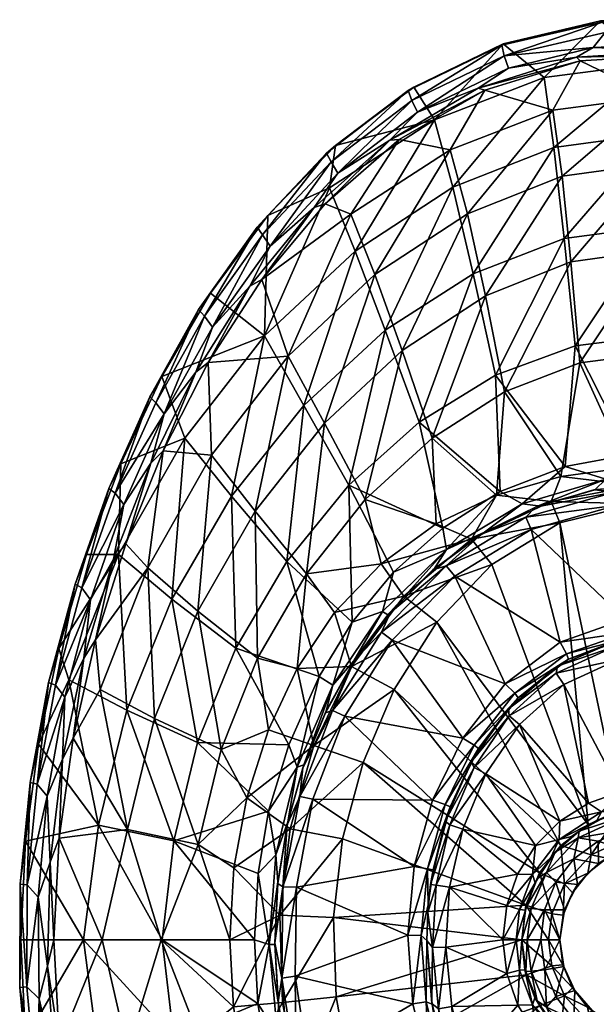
# Model space of a CAD drawing. Header units: inches. Extents: x -167 to 167, y -242 to 242.
# Tile 3 of 4: x -167 to -15, y -17 to 242. Entities that reach past the tile are written whole.
import ezdxf

# ---------------------------------------------------------------- set-up
doc = ezdxf.new("R2010")
doc.units = ezdxf.units.IN
doc.header["$MEASUREMENT"] = 0
doc.layers.add('Layer 1', color=7, linetype='Continuous')

# ---------------------------------------------------------------- blocks, each defined once
blk = doc.blocks.new('Zefiro 50')
at = {"color": 9, "true_color": 0xc0c0c0}
mesh = blk.add_polyface(dxfattribs=at)
corners = [(-13.24, 241.76, -6.5), (14.81, 241.57, -6.58), (-13.03, 238.8, -3.89), (-40.27, 235.5, -9.09), (-39.64, 232.66, -6.38), (-14.3, 241.94, -9.98), (-39.9, 235.82, -12.5), (6.84, 235.89, -3.8), (-16.2, 234.93, -4.18), (-38.48, 229.42, -6.39), (11.85, 242.21, -9.87), (-29.07, 226.99, -40.66), (0, 230.79, -40.86), (-57.95, 215.87, -40.13), (-63.39, 224.46, -16.93), (-26.51, 208.55, -68.35), (0, 212.14, -68.64), (-53.81, 207.99, -35.58), (-44.67, 223.65, -10.74), (-26.79, 218.38, -36.12), (-19.64, 231.36, -7.77), (0, 221.87, -36.34), (-67.23, 210.67, -15.56), (6.58, 232.95, -7.15), (-46.48, 224.14, -9), (-20.55, 232.31, -5.81), (6.69, 234.02, -5.13), (-69.69, 210.47, -14.07), (-62.4, 217.82, -10.84), (-64.92, 223.53, -13.77), (-63.94, 220.91, -10.95)]
mesh.append_faces([[corners[k] for k in face] for face in [(0, 1, 2), (3, 0, 4), (5, 3, 6), (2, 4, 0), (7, 8, 2), (8, 9, 4), (4, 2, 8), (0, 5, 10), (5, 0, 3), (5, 11, 12), (11, 6, 13), (13, 6, 14), (6, 11, 5), (5, 12, 10), (15, 16, 12), (15, 12, 11), (17, 18, 19), (19, 20, 21), (22, 18, 17), (19, 18, 20), (21, 20, 23), (20, 24, 25), (9, 25, 24), (8, 7, 26), (18, 22, 27), (25, 8, 26), (18, 24, 20), (18, 27, 24), (26, 23, 25), (23, 20, 25), (25, 9, 8), (24, 28, 9), (24, 27, 28), (29, 3, 30), (4, 28, 30), (14, 6, 29), (4, 9, 28), (4, 30, 3), (3, 29, 6)]], dxfattribs={"color": 9})
mesh = blk.add_polyface(dxfattribs=at)
corners = [(-20.96, 156.34, -108.36), (0, 158.97, -108.58), (0, 187.8, -91.59), (-41.87, 148.63, -107.77), (-23.8, 184.61, -91.3), (-47.75, 175.31, -90.51), (-61.96, 136.24, -106.92), (-53.13, 198.08, -67.59), (-70.91, 160.44, -89.36), (-29.07, 226.99, -40.66), (-26.51, 208.55, -68.35), (-40.7, 117.97, -118.27), (-23.6, 124.61, -118.47), (-57.95, 215.87, -40.13), (0, 212.14, -68.64), (-6.45, 127.77, -118.57), (-39.53, 144.25, -99.08), (-58.58, 132.09, -98.46), (-44.52, 169.5, -83.02), (-19.74, 151.84, -99.5), (-22.05, 178.45, -83.61), (0, 154.44, -99.65), (0, 181.5, -83.82), (-49.31, 191.11, -61.52), (-73.68, 175.09, -60.6), (-53.81, 207.99, -35.58), (-66.46, 155.13, -82.13), (-26.79, 218.38, -36.12), (-24.4, 201.01, -62.13), (-41.66, 117.01, -107.96), (0, 204.36, -62.35), (0, 221.87, -36.34), (-24.7, 121.95, -108.71), (-7.14, 124.31, -109.05)]
mesh.append_faces([[corners[k] for k in face] for face in [(0, 1, 2), (3, 0, 4), (5, 6, 3), (5, 7, 8), (6, 5, 8), (9, 7, 10), (11, 3, 6), (4, 10, 5), (3, 11, 12), (7, 9, 13), (3, 4, 5), (5, 10, 7), (12, 0, 3), (2, 14, 4), (0, 12, 15), (0, 2, 4), (4, 14, 10), (15, 1, 0), (16, 17, 18), (19, 16, 20), (21, 19, 22), (19, 20, 22), (23, 24, 25), (18, 26, 23), (18, 17, 26), (23, 27, 28), (16, 29, 17), (28, 20, 18), (27, 23, 25), (20, 16, 18), (28, 18, 23), (30, 28, 31), (19, 32, 16), (30, 22, 20), (32, 19, 33), (31, 28, 27), (30, 20, 28), (21, 33, 19)]], dxfattribs={"color": 9})
mesh = blk.add_polyface(dxfattribs=at)
corners = [(-85.61, 197.97, -39.37), (-57.95, 215.87, -40.13), (-84.05, 209.08, -22.46), (-102.66, 158.99, -65.18), (-101.8, 190.67, -28.51), (-116.91, 170.18, -34.52), (-78.84, 181.31, -66.49), (-63.39, 224.46, -16.93), (-53.13, 198.08, -67.59), (-70.91, 160.44, -89.36), (-80.01, 191.03, -34.85), (-67.23, 210.67, -15.56), (-53.81, 207.99, -35.58), (-86.72, 193.71, -21.39), (-103.4, 173.81, -27.58), (-73.68, 175.09, -60.6), (-96.44, 153.6, -59.5), (-49.31, 191.11, -61.52), (-66.46, 155.13, -82.13), (-89.59, 192.75, -20.12), (-106.54, 172.04, -26.46), (-69.69, 210.47, -14.07), (-83.36, 201.77, -16.56), (-62.4, 217.82, -10.84), (-101.21, 182.63, -22.74), (-103.19, 185.55, -23.05), (-118.49, 164.14, -29.25), (-104.61, 187.61, -26.05), (-120.03, 165.93, -32.3), (-86.41, 207.09, -19.7), (-64.92, 223.53, -13.77), (-85.18, 204.75, -16.77), (-63.94, 220.91, -10.95), (-116.38, 161.25, -28.85)]
mesh.append_faces([[corners[k] for k in face] for face in [(0, 1, 2), (3, 0, 4), (4, 0, 2), (5, 3, 4), (3, 6, 0), (2, 1, 7), (6, 8, 1), (0, 6, 1), (9, 8, 6), (10, 11, 12), (10, 13, 11), (10, 14, 13), (15, 16, 10), (12, 15, 10), (17, 18, 15), (13, 14, 19), (14, 20, 19), (13, 21, 11), (13, 19, 21), (21, 22, 23), (19, 24, 22), (21, 19, 22), (19, 20, 24), (25, 26, 27), (27, 28, 5), (29, 27, 4), (29, 2, 30), (31, 30, 32), (31, 25, 29), (24, 33, 25), (31, 22, 24), (4, 27, 5), (25, 31, 24), (23, 22, 32), (2, 29, 4), (27, 29, 25), (31, 32, 22), (7, 30, 2), (29, 30, 31)]], dxfattribs={"color": 9})
mesh = blk.add_polyface(dxfattribs=at)
corners = [(-70.91, 160.44, -89.36), (-80.49, 119.69, -105.91), (-61.96, 136.24, -106.92), (-116.91, 170.18, -34.52), (-129.74, 148.24, -40.13), (-102.66, 158.99, -65.18), (-140.51, 125.32, -45.13), (-123.68, 132.03, -63.81), (-111.37, 116.75, -86.56), (-92.39, 140.65, -88), (-78.84, 181.31, -66.49), (-86.95, 135.97, -81.02), (-66.46, 155.13, -82.13), (-76.18, 115.91, -97.7), (-116.62, 127.53, -58.33), (-129.34, 128.72, -38.97), (-117.51, 151.95, -33.55), (-103.4, 173.81, -27.58), (-96.44, 153.6, -59.5), (-105.12, 112.8, -79.82), (-80.01, 191.03, -34.85), (-73.68, 175.09, -60.6), (-58.58, 132.09, -98.46), (-120.76, 149.44, -32.49), (-106.54, 172.04, -26.46), (-132.63, 125.44, -37.92), (-116.38, 161.25, -28.85), (-101.21, 182.63, -22.74), (-129.1, 138.48, -34.48), (-131.29, 141.39, -34.95), (-141.99, 117.53, -39.98), (-132.92, 142.91, -38.05), (-120.03, 165.93, -32.3), (-118.49, 164.14, -29.25), (-103.19, 185.55, -23.05), (-104.61, 187.61, -26.05)]
mesh.append_faces([[corners[k] for k in face] for face in [(0, 1, 2), (3, 4, 5), (4, 6, 7), (5, 4, 7), (5, 8, 9), (8, 5, 7), (0, 10, 9), (1, 0, 9), (9, 10, 5), (11, 12, 13), (14, 15, 16), (17, 18, 16), (18, 11, 19), (17, 20, 18), (14, 16, 18), (18, 19, 14), (21, 12, 11), (22, 13, 12), (21, 11, 18), (16, 23, 24), (23, 15, 25), (17, 16, 24), (16, 15, 23), (24, 26, 27), (23, 28, 26), (24, 23, 26), (23, 25, 28), (29, 30, 31), (32, 33, 29), (4, 32, 31), (29, 28, 30), (26, 28, 33), (4, 31, 6), (29, 33, 28), (3, 32, 4), (31, 32, 29), (33, 34, 26), (32, 35, 33)]], dxfattribs={"color": 9})
mesh = blk.add_polyface(dxfattribs=at)
corners = [(-127.11, 89.67, -85.2), (-123.68, 132.03, -63.81), (-141.09, 101.45, -62.5), (-140.51, 125.32, -45.13), (-149.52, 101.43, -49.41), (-156.79, 76.69, -52.86), (-154.19, 68.41, -61.4), (-138.96, 60.44, -84.05), (-133.36, 97.91, -57.23), (-139.21, 104.27, -43.67), (-129.34, 128.72, -38.97), (-147.14, 78.92, -47.48), (-145.94, 65.92, -56.31), (-116.62, 127.53, -58.33), (-131.61, 58.25, -77.62), (-120.23, 86.55, -78.64), (-142.47, 100.19, -42.57), (-150.22, 74.13, -46.26), (-132.63, 125.44, -37.92), (-139.73, 114.56, -39.42), (-129.1, 138.48, -34.48), (-148.47, 89.53, -43.56), (-155.21, 63.87, -46.73), (-132.92, 142.91, -38.05), (-143.7, 118.8, -43.1), (-152.57, 93.64, -47.34), (-159.51, 67.74, -50.64), (-157.7, 66.99, -47.48), (-150.81, 92.63, -44.2), (-141.99, 117.53, -39.98)]
mesh.append_faces([[corners[k] for k in face] for face in [(0, 1, 2), (3, 4, 2), (2, 4, 5), (6, 2, 5), (0, 2, 7), (1, 3, 2), (6, 7, 2), (8, 9, 10), (11, 9, 8), (8, 12, 11), (8, 10, 13), (14, 12, 8), (8, 15, 14), (15, 8, 13), (16, 11, 17), (18, 10, 9), (16, 9, 11), (18, 9, 16), (18, 19, 20), (16, 21, 19), (18, 16, 19), (17, 22, 21), (16, 17, 21), (3, 23, 24), (25, 4, 24), (5, 25, 26), (27, 25, 28), (27, 21, 22), (29, 28, 24), (28, 21, 27), (21, 28, 19), (4, 25, 5), (26, 25, 27), (29, 19, 28), (19, 29, 20), (3, 24, 4), (25, 24, 28), (24, 23, 29)]], dxfattribs={"color": 9})
mesh = blk.add_polyface(dxfattribs=at)
corners = [(-39.37, 67.34, -150), (-23.18, 75.27, -148.54), (-24.9, 78.37, -150), (-33.95, 111.27, -148.54), (-45.59, 106.8, -145), (-54.86, 98.46, -148.54), (-58.42, 97.35, -145), (-69.57, 86.14, -145), (-52.59, 95.75, -150), (-32.51, 108.05, -150), (-31.39, 113.87, -145), (-71.94, 81, -148.54), (-69.1, 78.89, -150), (-40.7, 117.97, -118.27), (-55.79, 108.39, -118.04), (-54.83, 102.77, -121.64), (-68.79, 96.75, -117.83), (-34.89, 114.75, -121.87), (-44.8, 107.29, -127.76), (-70.23, 85.57, -127.02), (-58.17, 97.52, -127.4), (-30.68, 114.23, -128.07), (-23.6, 124.61, -118.47), (-27.21, 115.38, -109.64), (-41.66, 117.01, -107.96), (-24.7, 121.95, -108.71), (-48.21, 105.42, -109.27), (-66.02, 90.48, -108.75), (-71.99, 99, -105.36), (-57.48, 109.53, -106.77), (-42.87, 98.8, -110), (-24.99, 109.79, -110), (-57.3, 83.62, -110), (-61.96, 136.24, -106.92), (-58.58, 132.09, -98.46), (-76.18, 115.91, -97.7), (-39.53, 144.25, -99.08)]
mesh.append_faces([[corners[k] for k in face] for face in [(0, 1, 2), (3, 4, 5), (5, 6, 7), (6, 5, 4), (8, 9, 5), (3, 10, 4), (3, 5, 9), (11, 12, 8), (5, 11, 8), (13, 14, 15), (16, 15, 14), (17, 13, 15), (18, 17, 15), (19, 20, 15), (18, 15, 20), (21, 17, 18), (13, 17, 22), (23, 24, 25), (26, 27, 28), (26, 29, 24), (29, 26, 28), (26, 24, 23), (30, 27, 26), (31, 30, 26), (26, 23, 31), (32, 27, 30), (33, 14, 13), (29, 34, 24), (34, 29, 35), (24, 36, 25), (7, 6, 20), (18, 6, 4), (6, 18, 20), (21, 18, 10), (4, 10, 18), (2, 8, 0), (12, 0, 8), (8, 2, 9)]], dxfattribs={"color": 9})
mesh = blk.add_polyface(dxfattribs=at)
corners = [(-79, 73.57, -145), (-71.94, 81, -148.54), (-69.57, 86.14, -145), (-54.86, 98.46, -148.54), (-84.8, 60.36, -148.54), (-69.1, 78.89, -150), (-88.34, 69.27, -117.52), (-84.74, 67.07, -121.2), (-79.63, 83.57, -117.65), (-71.62, 86.46, -121.4), (-70.23, 85.57, -127.02), (-54.83, 102.77, -121.64), (-68.79, 96.75, -117.83), (-79.22, 73.4, -126.74), (-84.28, 86.16, -104.08), (-66.02, 90.48, -108.75), (-79.82, 71.91, -108.33), (-57.3, 83.62, -110), (-68.53, 65.87, -110), (-71.99, 99, -105.36), (-94.06, 71.46, -103.11), (-96.79, 99.61, -104.85), (-80.49, 119.69, -105.91), (-92.39, 140.65, -88), (-111.37, 116.75, -86.56), (-127.11, 89.67, -85.2), (-110.24, 76.74, -103.84), (-123.68, 132.03, -63.81), (-55.79, 108.39, -118.04), (-61.96, 136.24, -106.92), (-104.5, 74.16, -96.05), (-91.68, 96.36, -96.87), (-120.23, 86.55, -78.64), (-116.62, 127.53, -58.33), (-105.12, 112.8, -79.82), (-86.95, 135.97, -81.02), (-76.18, 115.91, -97.7), (-57.48, 109.53, -106.77), (-58.17, 97.52, -127.4)]
mesh.append_faces([[corners[k] for k in face] for face in [(0, 1, 2), (2, 1, 3), (1, 4, 5), (6, 7, 8), (9, 10, 11), (7, 9, 8), (12, 8, 9), (9, 11, 12), (10, 9, 13), (9, 7, 13), (14, 15, 16), (17, 18, 16), (19, 15, 14), (16, 15, 17), (16, 20, 14), (21, 22, 23), (24, 25, 26), (21, 26, 6), (24, 27, 25), (22, 21, 8), (8, 21, 6), (21, 24, 26), (21, 23, 24), (8, 12, 22), (22, 12, 28), (28, 29, 22), (30, 31, 20), (32, 33, 34), (32, 34, 30), (31, 14, 20), (30, 34, 31), (31, 34, 35), (14, 31, 19), (31, 35, 36), (19, 36, 37), (36, 19, 31), (2, 10, 0), (13, 0, 10), (38, 10, 2)]], dxfattribs={"color": 9})
mesh = blk.add_polyface(dxfattribs=at)
corners = [(-7.75, 84.38, -150), (-7.19, 80.89, -148.54), (9.6, 80.43, -148.54), (-23.18, 75.27, -148.54), (-24.9, 78.37, -150), (-7.29, 79.38, -145), (8.87, 79.01, -145), (-22.72, 73.9, -145), (-31.39, 113.87, -145), (-10.27, 117.89, -148.54), (-16.05, 118.41, -145), (-33.95, 111.27, -148.54), (-9.92, 114.37, -150), (0, 120, -145), (13.65, 113.81, -150), (-32.51, 108.05, -150), (-25.59, 71.99, -140), (-9.91, 78.81, -140), (7.28, 79.38, -140), (-12.86, 121.26, -122.03), (10.26, 121.62, -122.04), (-6.45, 127.77, -118.57), (-23.6, 124.61, -118.47), (-34.89, 114.75, -121.87), (-30.68, 114.23, -128.07), (-15.75, 118.47, -128.28), (0, 120, -128.37), (-7.14, 124.31, -109.05), (-4.83, 119.62, -109.76), (-24.7, 121.95, -108.71), (-27.21, 115.38, -109.64), (-24.99, 109.79, -110), (-4.64, 114.77, -110), (-42.87, 98.8, -110), (-17.5, 30.32, -110), (-9, 33.78, -110), (6.09, 74.51, -135), (-10.47, 77.22, -136.46), (-9.6, 73.79, -135), (-25.93, 70.15, -136.46), (6.65, 78.01, -136.46)]
mesh.append_faces([[corners[k] for k in face] for face in [(0, 1, 2), (3, 1, 4), (0, 4, 1), (1, 5, 6), (3, 7, 5), (1, 3, 5), (8, 9, 10), (11, 9, 8), (12, 9, 11), (9, 13, 10), (14, 9, 12), (11, 15, 12), (16, 17, 7), (5, 17, 18), (7, 17, 5), (19, 20, 21), (19, 21, 22), (22, 23, 19), (24, 25, 19), (19, 23, 24), (19, 25, 26), (20, 19, 26), (27, 28, 29), (28, 30, 29), (31, 30, 32), (30, 28, 32), (33, 31, 34), (31, 32, 35), (8, 10, 25), (25, 24, 8), (13, 25, 10), (13, 26, 25), (14, 12, 0), (15, 4, 0), (15, 0, 12), (36, 37, 38), (37, 39, 38), (17, 37, 40), (16, 37, 17)]], dxfattribs={"color": 9})
mesh = blk.add_polyface(dxfattribs=at)
corners = [(-6.13, 27.25, -112.93), (-16.76, 22.34, -112.93), (-9, 33.78, -110), (-17.5, 30.32, -110), (0.11, 34.97, -110), (-20.12, 26.83, -148.54), (-7.36, 32.72, -148.54), (-19.92, 28.61, -145), (-4.28, 34.72, -145), (-12.51, 32.59, -145), (-7.65, 28.97, -150), (7.36, 32.72, -148.54), (0, 30, -150), (-14.92, 25.99, -150), (-26.16, 23.05, -145), (-7.87, 34.06, -140), (-0.11, 34.97, -140), (-15.25, 31.4, -140), (-21.86, 27.15, -140), (-24.99, 109.79, -110), (-4.64, 114.77, -110), (-25.01, 31.2, -135), (-17.42, 35.98, -135), (-35.6, 56.68, -135), (-9.02, 38.95, -135), (-23.95, 67.22, -135), (-9.6, 73.79, -135), (0, 40, -135), (6.09, 74.51, -135), (-7.89, 23.7, -150), (0, 25, -150), (-14.02, 33.66, -136.46), (0, 36.46, -136.46), (-25.15, 26.41, -136.46), (-25.93, 70.15, -136.46), (-25.59, 71.99, -140), (-10.47, 77.22, -136.46)]
mesh.append_faces([[corners[k] for k in face] for face in [(0, 1, 2), (1, 3, 2), (0, 2, 4), (5, 6, 7), (6, 8, 9), (7, 6, 9), (5, 10, 6), (8, 6, 11), (6, 10, 12), (5, 13, 10), (5, 7, 14), (15, 8, 16), (9, 15, 17), (15, 9, 8), (17, 18, 7), (7, 9, 17), (7, 18, 14), (19, 2, 3), (20, 4, 2), (21, 22, 23), (22, 24, 25), (26, 24, 27), (28, 26, 27), (25, 23, 22), (26, 25, 24), (29, 10, 13), (30, 12, 10), (17, 15, 31), (15, 16, 32), (31, 15, 32), (18, 17, 33), (31, 33, 17), (24, 32, 27), (22, 31, 24), (31, 32, 24), (31, 22, 21), (33, 31, 21), (25, 26, 34), (35, 34, 36)]], dxfattribs={"color": 9})
mesh = blk.add_polyface(dxfattribs=at)
corners = [(-23.18, 75.27, -148.54), (-39.37, 67.34, -150), (-36.83, 64.88, -148.54), (-50.54, 53.1, -150), (-47.53, 51.23, -148.54), (-58.49, 36.77, -150), (-35.98, 63.71, -145), (-22.72, 73.9, -145), (-46.39, 50.34, -145), (-55.16, 35.58, -148.54), (-53.82, 35, -145), (-48.33, 46.86, -140), (-55.13, 31.25, -140), (-38.49, 60.82, -140), (-25.59, 71.99, -140), (-68.53, 65.87, -110), (-24.74, 24.85, -110), (-30.36, 17.63, -110), (-17.5, 30.32, -110), (-57.3, 83.62, -110), (-42.87, 98.8, -110), (-69.1, 78.89, -150), (-44.44, 43.66, -135), (-31.34, 24.81, -135), (-25.01, 31.2, -135), (-50.54, 29.16, -135), (-35.6, 56.68, -135), (-25.15, 26.41, -136.46), (-38.29, 58.98, -136.46), (-23.95, 67.22, -135), (-25.93, 70.15, -136.46), (-47.56, 45.33, -136.46), (-53.91, 30.23, -136.46)]
mesh.append_faces([[corners[k] for k in face] for face in [(0, 1, 2), (3, 4, 2), (2, 1, 3), (3, 5, 4), (2, 6, 7), (0, 2, 7), (4, 8, 6), (2, 4, 6), (9, 10, 8), (4, 9, 8), (9, 4, 5), (11, 10, 12), (8, 11, 13), (13, 6, 8), (11, 8, 10), (7, 6, 14), (13, 14, 6), (15, 16, 17), (18, 19, 20), (16, 19, 18), (16, 15, 19), (21, 3, 1), (22, 23, 24), (22, 25, 23), (26, 22, 24), (23, 27, 24), (28, 26, 29), (29, 30, 28), (26, 31, 22), (31, 26, 28), (31, 32, 22), (13, 30, 14), (13, 28, 30), (11, 28, 13), (11, 31, 28), (12, 31, 11), (12, 32, 31), (32, 25, 22)]], dxfattribs={"color": 9})
mesh = blk.add_polyface(dxfattribs=at)
corners = [(-120.31, 51.91, -102.98), (-96.27, 51.35, -117.42), (-110.24, 76.74, -103.84), (-138.96, 60.44, -84.05), (-126.59, 26.02, -102.4), (-146.36, 30.17, -83.26), (-162.19, 51.53, -55.38), (-165.61, 25.99, -56.91), (-156.79, 76.69, -52.86), (-154.19, 68.41, -61.4), (-101.68, 33.83, -117.36), (-127.11, 89.67, -85.2), (-120.23, 86.55, -78.64), (-104.5, 74.16, -96.05), (-114.14, 50.11, -95.32), (-120.16, 25.08, -94.79), (-131.61, 58.25, -77.62), (-138.73, 29.01, -76.9), (-156.77, 26.74, -51.98), (-153.02, 53.08, -50.27), (-147.14, 78.92, -47.48), (-145.94, 65.92, -56.31), (-107.35, 37.4, -102.15), (-101.68, 55.31, -102.48), (-94.06, 71.46, -103.11), (-155.83, 47.56, -48.87), (-150.22, 74.13, -46.26), (-159.87, 37.8, -48.86), (-155.21, 63.87, -46.73), (-159.15, 20.45, -50.35), (-162.53, 40.96, -49.72), (-159.51, 67.74, -50.64), (-157.7, 66.99, -47.48), (-164.37, 41.43, -52.89), (-165.16, 14.5, -50.89), (-89.72, 51.18, -108.08)]
mesh.append_faces([[corners[k] for k in face] for face in [(0, 1, 2), (0, 3, 4), (5, 6, 7), (8, 6, 9), (9, 6, 5), (3, 9, 5), (4, 3, 5), (10, 0, 4), (0, 10, 1), (11, 0, 2), (0, 11, 3), (12, 13, 14), (14, 15, 16), (17, 18, 19), (20, 21, 19), (19, 21, 17), (17, 16, 15), (17, 21, 16), (14, 22, 15), (16, 12, 14), (22, 14, 23), (23, 14, 13), (23, 13, 24), (25, 26, 19), (25, 19, 18), (26, 20, 19), (25, 27, 28), (26, 25, 28), (25, 29, 27), (30, 31, 32), (33, 6, 31), (33, 30, 34), (30, 28, 27), (6, 33, 7), (30, 32, 28), (8, 31, 6), (33, 31, 30), (23, 35, 22)]], dxfattribs={"color": 9})
mesh = blk.add_polyface(dxfattribs=at)
corners = [(-55.16, 35.58, -148.54), (-59.79, 18.69, -148.54), (-53.82, 35, -145), (-58.49, 36.77, -150), (-63.27, 19.32, -150), (-97.85, 13.95, -148.54), (-89.94, 37, -150), (-93.4, 37.76, -148.54), (-84.8, 60.36, -148.54), (-92.59, 45.27, -145), (-86.68, 59.78, -145), (-96.77, 30.26, -145), (-79, 73.57, -145), (-71.94, 81, -148.54), (-81.57, 58.91, -150), (-69.1, 78.89, -150), (-94.14, 45.41, -121.08), (-96.58, 31.08, -126.25), (-92.34, 46.07, -126.36), (-88.34, 69.27, -117.52), (-96.27, 51.35, -117.42), (-101.68, 33.83, -117.36), (-99.71, 22.41, -121.02), (-84.74, 67.07, -121.2), (-86.51, 60.24, -126.52), (-79.22, 73.4, -126.74), (-79.82, 71.91, -108.33), (-68.53, 65.87, -110), (-89.72, 51.18, -108.08), (-101.68, 55.31, -102.48), (-94.06, 71.46, -103.11), (-76.76, 46.71, -110), (-110.24, 76.74, -103.84), (-30.36, 17.63, -110), (-82.13, 26.55, -110), (-95.97, 29.2, -107.98), (-107.35, 37.4, -102.15), (-50.54, 53.1, -150)]
mesh.append_faces([[corners[k] for k in face] for face in [(0, 1, 2), (0, 3, 4), (5, 6, 7), (8, 9, 7), (9, 8, 10), (11, 7, 9), (12, 10, 8), (13, 12, 8), (14, 15, 8), (7, 6, 14), (8, 7, 14), (16, 17, 18), (16, 19, 20), (16, 20, 21), (16, 21, 22), (16, 23, 19), (23, 16, 18), (16, 22, 17), (24, 23, 18), (25, 23, 24), (26, 27, 28), (29, 30, 28), (28, 27, 31), (28, 30, 26), (19, 32, 20), (33, 31, 27), (34, 35, 31), (35, 36, 28), (35, 28, 31), (9, 18, 11), (17, 11, 18), (9, 10, 24), (24, 18, 9), (25, 10, 12), (10, 25, 24), (6, 3, 14), (37, 15, 14), (14, 3, 37), (6, 4, 3)]], dxfattribs={"color": 9})
mesh = blk.add_polyface(dxfattribs=at)
corners = [(-97.85, 13.95, -148.54), (-99.23, 14.8, -145), (-100, -0.79, -145), (-104.35, 17.42, -117.34), (-105.36, 0, -117.33), (-101.44, -1.26, -121.01), (-99.71, 22.41, -121.02), (-99.16, 15.26, -126.2), (-100, -1.28, -126.19), (-101.68, 33.83, -117.36), (-146.36, 30.17, -83.26), (-129.61, 0, -101.48), (-126.59, 26.02, -102.4), (-150.37, 0, -81.26), (-165.61, 25.99, -56.91), (-166.85, 0, -57.43), (-158.11, 0, -52.57), (-156.77, 26.74, -51.98), (-145.45, 0, -71.49), (-129.89, 0, -88.11), (-138.73, 29.01, -76.9), (-120.16, 25.08, -94.79), (-111.84, 0, -101.98), (-110.74, 18.96, -101.98), (-107.35, 37.4, -102.15), (-159.15, 20.45, -50.35), (-155.83, 47.56, -48.87), (-159.85, -6.97, -50.65), (-162.24, 11.24, -49.9), (-159.87, 37.8, -48.86), (-167.13, -12.55, -54.11), (-167.02, 14.67, -54.06), (-164.37, 41.43, -52.89), (-165.16, 14.5, -50.89), (-165.26, -12.4, -50.94), (-162.53, 40.96, -49.72), (-95.97, 29.2, -107.98), (-98.7, 6.5, -107.95)]
mesh.append_faces([[corners[k] for k in face] for face in [(0, 1, 2), (3, 4, 5), (6, 3, 5), (6, 5, 7), (8, 7, 5), (3, 6, 9), (10, 11, 12), (11, 10, 13), (11, 4, 12), (10, 14, 13), (13, 14, 15), (4, 3, 12), (12, 3, 9), (16, 17, 18), (19, 20, 21), (18, 17, 20), (21, 22, 19), (19, 18, 20), (23, 21, 24), (23, 22, 21), (25, 17, 16), (25, 26, 17), (27, 25, 16), (25, 28, 29), (25, 27, 28), (30, 15, 31), (32, 31, 14), (31, 33, 34), (33, 29, 28), (34, 33, 28), (14, 31, 15), (33, 35, 29), (31, 32, 33), (23, 36, 37), (36, 23, 24), (37, 22, 23), (2, 1, 7), (7, 8, 2)]], dxfattribs={"color": 9})
mesh = blk.add_polyface(dxfattribs=at)
corners = [(-55.16, 35.58, -148.54), (-63.27, 19.32, -150), (-59.79, 18.69, -148.54), (-58.35, 18.43, -145), (-53.82, 35, -145), (-54.98, -1.93, -135), (-54.02, 13.84, -135), (-58.52, -2, -136.46), (-57.53, 14.34, -136.46), (-59.75, 7.21, -140), (-60, -0.21, -140), (-58.98, 14.54, -140), (-97.85, 13.95, -148.54), (-100, -0.79, -145), (-98.18, -10.12, -148.54), (-99.23, 14.8, -145), (-96.77, 30.26, -145), (-93.4, 37.76, -148.54), (-94.3, 13.89, -150), (-89.94, 37, -150), (-55.13, 31.25, -140), (-59.59, 9.17, -145), (-60, -0.21, -145), (-99.71, 22.41, -121.02), (-99.16, 15.26, -126.2), (-96.58, 31.08, -126.25), (-33.89, 9.14, -110), (-84.56, 5.89, -110), (-82.13, 26.55, -110), (-76.76, 46.71, -110), (-97.93, -16.54, -107.96), (-98.7, 6.5, -107.95), (-95.97, 29.2, -107.98), (-94.67, -9.61, -150), (-64.99, 1.2, -150), (-53.91, 30.23, -136.46), (-50.54, 29.16, -135), (-61.46, 1.17, -148.54)]
mesh.append_faces([[corners[k] for k in face] for face in [(0, 1, 2), (2, 3, 4), (5, 6, 7), (7, 6, 8), (7, 8, 9), (9, 10, 7), (11, 9, 8), (12, 13, 14), (15, 12, 16), (12, 17, 16), (12, 18, 19), (12, 14, 18), (11, 20, 3), (4, 3, 20), (21, 9, 11), (11, 3, 21), (9, 22, 10), (22, 9, 21), (23, 24, 25), (26, 27, 28), (26, 28, 29), (27, 30, 31), (31, 32, 28), (27, 31, 28), (25, 15, 16), (15, 25, 24), (18, 33, 34), (19, 18, 1), (18, 34, 1), (8, 35, 11), (8, 6, 36), (36, 35, 8), (11, 35, 20), (37, 22, 21), (2, 21, 3), (34, 2, 1), (37, 2, 34), (2, 37, 21)]], dxfattribs={"color": 9})
mesh = blk.add_polyface(dxfattribs=at)
corners = [(-27.07, 6.87, -112.93), (-33.89, 9.14, -110), (-30.36, 17.63, -110), (-27.93, 0, -112.93), (-35, 0, -110), (-30.95, 16.09, -145), (-28.47, 17.72, -148.54), (-26.16, 23.05, -145), (-33.91, 8.38, -145), (-32.5, 8.25, -148.54), (-35, 0, -145), (-33.54, 0, -148.54), (-30, 0, -150), (-29.05, 7.88, -150), (-26.01, 15.15, -150), (-27.32, 21.66, -140), (-31.48, 15.03, -140), (-34.05, 7.81, -140), (-35, 0, -140), (-76.76, 46.71, -110), (-84.56, 5.89, -110), (-36.07, 17.29, -135), (-50.54, 29.16, -135), (-54.02, 13.84, -135), (-31.34, 24.81, -135), (-40, 0, -135), (-38.95, 9.02, -135), (-54.98, -1.93, -135), (-25, 0, -150), (-32.17, 17.16, -136.46), (-35.58, 8, -136.46), (-25.15, 26.41, -136.46), (-36.46, 0, -136.46)]
mesh.append_faces([[corners[k] for k in face] for face in [(0, 1, 2), (3, 4, 1), (0, 3, 1), (5, 6, 7), (6, 8, 9), (10, 11, 9), (10, 9, 8), (5, 8, 6), (11, 12, 13), (9, 13, 14), (6, 9, 14), (13, 9, 11), (5, 15, 16), (15, 5, 7), (16, 17, 8), (8, 5, 16), (8, 17, 10), (17, 18, 10), (1, 19, 2), (1, 4, 20), (21, 22, 23), (24, 22, 21), (23, 25, 26), (25, 23, 27), (21, 23, 26), (12, 28, 13), (16, 15, 29), (30, 26, 25), (29, 15, 31), (32, 30, 25), (29, 30, 16), (32, 18, 17), (16, 30, 17), (21, 29, 24), (29, 31, 24), (29, 21, 26), (30, 29, 26), (17, 30, 32)]], dxfattribs={"color": 9})
mesh = blk.add_polyface(dxfattribs=at)
corners = [(-24.07, 6.48, -120), (-25, 0, -120), (-27.07, 6.87, -112.93), (-12.57, 21.48, -120), (-16.76, 22.34, -112.93), (-6.13, 27.25, -112.93), (-23.71, 14.75, -112.93), (-24.74, 24.85, -110), (-17.5, 30.32, -110), (-30.36, 17.63, -110), (-17.64, 17.54, -120), (-27.93, 0, -112.93), (-21.61, 12.33, -120), (-6.57, 24.06, -120), (0, 25, -120), (-28.47, 17.72, -148.54), (-26.01, 15.15, -150), (-21.27, 21.28, -150), (-26.16, 23.05, -145), (-20.12, 26.83, -148.54), (-14.92, 25.99, -150), (-27.32, 21.66, -140), (-21.86, 27.15, -140), (-7.89, 23.7, -150), (0, 25, -150), (-7.65, 28.97, -150), (-14.79, 20.09, -150), (-20.29, 14.58, -150), (-29.05, 7.88, -150), (-23.7, 7.89, -150), (-25, 0, -150), (-25.15, 26.41, -136.46)]
mesh.append_faces([[corners[k] for k in face] for face in [(0, 1, 2), (3, 4, 5), (6, 7, 4), (8, 4, 7), (6, 2, 9), (4, 10, 6), (0, 2, 6), (2, 1, 11), (6, 12, 0), (12, 6, 10), (6, 9, 7), (4, 3, 10), (5, 13, 3), (13, 5, 14), (15, 16, 17), (18, 15, 19), (20, 19, 17), (19, 15, 17), (21, 18, 22), (23, 24, 25), (26, 23, 20), (17, 27, 26), (16, 27, 17), (16, 28, 29), (30, 29, 28), (29, 27, 16), (26, 20, 17), (24, 23, 13), (3, 23, 26), (23, 3, 13), (27, 10, 26), (3, 26, 10), (27, 29, 12), (12, 10, 27), (0, 29, 30), (29, 0, 12), (0, 30, 1), (24, 13, 14), (21, 22, 31)]], dxfattribs={"color": 9})
mesh = blk.add_polyface(dxfattribs=at)
corners = [(-101.44, -1.26, -121.01), (-104.44, -16.75, -117.33), (-99.3, -24.92, -121.03), (-101.68, -33.19, -117.36), (-99.02, -16.97, -126.21), (-100, -1.28, -126.19), (-105.36, 0, -117.33), (-110.88, -17.64, -101.98), (-129.89, 0, -88.11), (-111.84, 0, -101.98), (-138.73, -29.01, -76.9), (-120.16, -25.08, -94.79), (-114.14, -50.11, -95.32), (-145.45, 0, -71.49), (-156.68, -27.68, -51.94), (-158.11, 0, -52.57), (-108, -34.87, -102.08), (-129.61, 0, -101.48), (-150.37, 0, -81.26), (-166.85, 0, -57.43), (-165.6, -26.18, -56.91), (-126.59, -26.02, -102.4), (-146.36, -30.17, -83.26), (-157.8, -34.03, -49.76), (-159.85, -6.97, -50.65), (-161.99, -15.56, -49.8), (-162.24, 11.24, -49.9), (-159.23, -42.07, -48.58), (-167.13, -12.55, -54.11), (-165.26, -12.4, -50.94), (-162.81, -38.99, -49.85), (-164.65, -39.44, -53.02), (-167.02, 14.67, -54.06), (-97.93, -16.54, -107.96), (-93.67, -38.93, -108.01), (-98.7, 6.5, -107.95), (-99.07, -16.31, -145), (-100, -0.79, -145)]
mesh.append_faces([[corners[k] for k in face] for face in [(0, 1, 2), (3, 2, 1), (4, 5, 0), (6, 1, 0), (0, 2, 4), (7, 8, 9), (10, 11, 12), (13, 10, 14), (14, 15, 13), (8, 10, 13), (7, 11, 8), (11, 10, 8), (16, 11, 7), (17, 1, 6), (18, 19, 20), (21, 18, 22), (18, 20, 22), (17, 18, 21), (21, 1, 17), (1, 21, 3), (14, 23, 24), (14, 24, 15), (24, 25, 26), (23, 27, 25), (24, 23, 25), (28, 29, 30), (31, 20, 28), (30, 25, 27), (29, 26, 25), (30, 29, 25), (19, 28, 20), (31, 28, 30), (28, 32, 29), (33, 34, 16), (33, 7, 35), (35, 7, 9), (7, 33, 16), (5, 4, 36), (5, 36, 37)]], dxfattribs={"color": 9})
mesh = blk.add_polyface(dxfattribs=at)
corners = [(-56.91, -18.15, -136.46), (-54.98, -1.93, -135), (-58.52, -2, -136.46), (-52.66, -33.88, -136.46), (-53.43, -17.52, -135), (-58.63, -16.8, -140), (-60, -0.21, -140), (-54.55, -32.95, -140), (-94.39, -34, -148.54), (-98.18, -10.12, -148.54), (-96.46, -31.71, -145), (-99.07, -16.31, -145), (-94.67, -9.61, -150), (-100, -0.79, -145), (-94.3, 13.89, -150), (-91.02, -32.91, -150), (-99.3, -24.92, -121.03), (-101.68, -33.19, -117.36), (-93.27, -47.94, -121.09), (-96.3, -32.3, -126.26), (-99.02, -16.97, -126.21), (-30.35, -17.42, -110), (-73.48, -55.29, -110), (-80.14, -35.45, -110), (-84.56, 5.89, -110), (-35, 0, -110), (-83.87, -15.02, -110), (-33.74, -9.21, -110), (-97.93, -16.54, -107.96), (-93.67, -38.93, -108.01), (-63.68, -16.86, -150), (-64.99, 1.2, -150), (-59.34, -34.4, -150), (-54.45, -33.14, -145), (-58.61, -16.96, -145), (-60, -0.21, -145), (-60.19, -16.31, -148.54), (-61.46, 1.17, -148.54), (-56, -33.25, -148.54)]
mesh.append_faces([[corners[k] for k in face] for face in [(0, 1, 2), (3, 4, 0), (4, 1, 0), (5, 2, 6), (5, 0, 2), (7, 0, 5), (7, 3, 0), (8, 9, 10), (10, 9, 11), (8, 12, 9), (13, 11, 9), (12, 14, 9), (8, 15, 12), (16, 17, 18), (19, 16, 18), (16, 19, 20), (21, 22, 23), (24, 25, 26), (26, 27, 23), (26, 28, 24), (26, 23, 29), (29, 28, 26), (10, 20, 19), (20, 10, 11), (15, 30, 12), (12, 30, 31), (15, 32, 30), (5, 33, 7), (5, 6, 34), (34, 33, 5), (6, 35, 34), (36, 35, 37), (32, 36, 30), (38, 36, 32), (35, 36, 34), (30, 37, 31), (38, 33, 34), (36, 37, 30), (36, 38, 34)]], dxfattribs={"color": 9})
mesh = blk.add_polyface(dxfattribs=at)
corners = [(-32.17, -17.16, -136.46), (-25.15, -26.41, -136.46), (-27.44, -21.9, -140), (-31.59, -15.3, -140), (-31.24, -24.8, -135), (-38.93, -8.91, -135), (-36, -17.2, -135), (-35.58, -8, -136.46), (-34.19, -7.88, -140), (-36.46, 0, -136.46), (-40, 0, -135), (-35, 0, -140), (-80.14, -35.45, -110), (-33.74, -9.21, -110), (-30.35, -17.42, -110), (-83.87, -15.02, -110), (-35, 0, -110), (-49.34, -32.67, -135), (-53.43, -17.52, -135), (-54.98, -1.93, -135), (-33.91, -8.38, -145), (-35, 0, -145), (-30.95, -16.09, -145), (-26.16, -23.05, -145), (-25, 0, -150), (-30, 0, -150), (-28.92, -7.9, -150), (-28.47, -17.72, -148.54), (-32.5, -8.25, -148.54), (-33.54, 0, -148.54), (-23.71, -14.75, -112.93), (-27.93, 0, -112.93), (-27.07, -6.87, -112.93)]
mesh.append_faces([[corners[k] for k in face] for face in [(0, 1, 2), (0, 2, 3), (4, 1, 0), (5, 6, 7), (8, 7, 0), (5, 7, 9), (5, 9, 10), (7, 11, 9), (0, 3, 8), (6, 0, 7), (8, 11, 7), (4, 0, 6), (12, 13, 14), (13, 15, 16), (17, 6, 18), (19, 5, 10), (6, 17, 4), (5, 19, 18), (5, 18, 6), (20, 21, 8), (3, 2, 22), (20, 3, 22), (22, 2, 23), (11, 8, 21), (8, 3, 20), (24, 25, 26), (22, 27, 28), (28, 26, 25), (28, 25, 29), (27, 22, 23), (28, 20, 22), (21, 20, 29), (20, 28, 29), (28, 27, 26), (13, 30, 14), (16, 31, 32), (13, 16, 32), (32, 30, 13)]], dxfattribs={"color": 9})
mesh = blk.add_polyface(dxfattribs=at)
corners = [(-27.44, -21.9, -140), (-25.15, -26.41, -136.46), (-21.78, -27.45, -140), (-17.73, -17.73, -120), (-21.68, -12.62, -120), (-21.01, -13.32, -150), (-23.91, -7.04, -150), (-24.21, -6.57, -120), (-25, 0, -150), (3.48, -24.75, -150), (0, -25, -120), (-3.67, -24.68, -150), (-12.43, -21.66, -120), (-10.44, -22.62, -150), (-6.37, -24.14, -120), (-16.37, -18.73, -150), (-25, 0, -120), (-26.16, -23.05, -145), (-21.28, -21.09, -150), (-15.09, -25.92, -150), (-7.84, -28.94, -150), (-26.02, -14.93, -150), (-28.92, -7.9, -150), (-20.12, -26.83, -148.54), (-28.47, -17.72, -148.54), (-23.71, -14.75, -112.93), (-16.76, -22.34, -112.93), (-24.82, -24.61, -110), (-27.93, 0, -112.93), (-27.07, -6.87, -112.93), (-30.35, -17.42, -110), (-6.13, -27.25, -112.93)]
mesh.append_faces([[corners[k] for k in face] for face in [(0, 1, 2), (3, 4, 5), (6, 7, 8), (9, 10, 11), (12, 13, 14), (13, 11, 14), (11, 10, 14), (3, 15, 12), (15, 13, 12), (4, 6, 5), (3, 5, 15), (7, 16, 8), (4, 7, 6), (17, 0, 2), (18, 15, 5), (13, 15, 19), (11, 13, 20), (21, 5, 6), (8, 22, 6), (15, 18, 19), (5, 21, 18), (6, 22, 21), (23, 18, 24), (17, 23, 24), (21, 22, 24), (21, 24, 18), (23, 19, 18), (25, 26, 27), (28, 7, 29), (25, 27, 30), (16, 7, 28), (25, 4, 3), (31, 14, 10), (26, 12, 14), (31, 26, 14), (12, 26, 3), (26, 25, 3), (29, 7, 4), (25, 29, 4)]], dxfattribs={"color": 9})

msp = doc.modelspace()

# ---------------------------------------------------------------- block references
at = {"layer": 'Layer 1'}
msp.add_blockref('Zefiro 50', (0, 0), dxfattribs=at)

doc.saveas('drawing.dxf')
